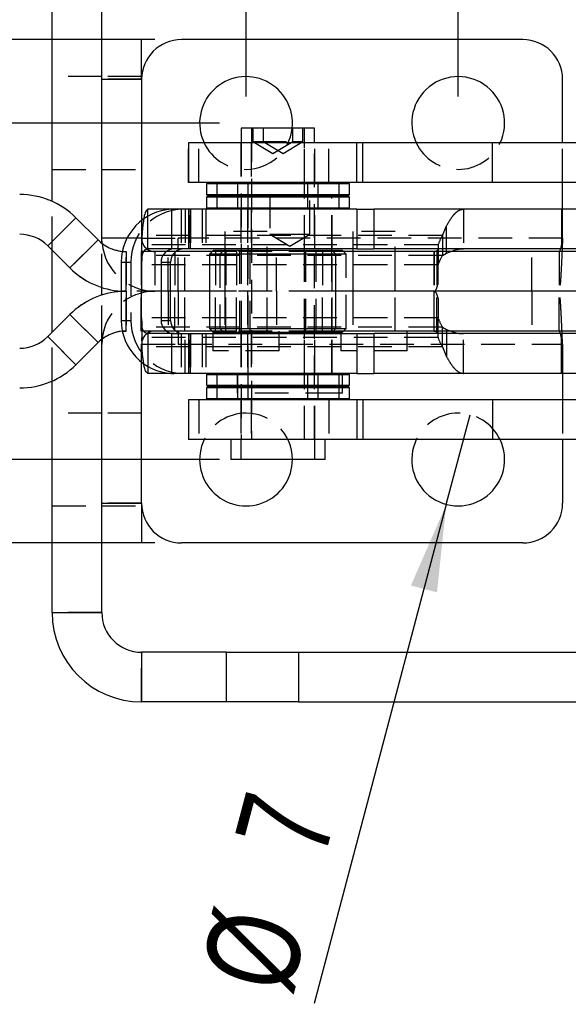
# Model space of a CAD drawing. Extents: x 96 to 729, y 56 to 551.
# Tile 2 of 15: x 187 to 229, y 56 to 131. Entities that reach past the tile are written whole.
import ezdxf

# ---------------------------------------------------------------- set-up
doc = ezdxf.new("R2010")
doc.units = 0
doc.header["$LTSCALE"] = 2
doc.linetypes.add('HIDDEN', pattern=[1.905, 1.27, -0.635])
doc.layers.get('0').update_dxf_attribs({"linetype": 'CONTINUOUS'})
doc.styles.add('SLDTEXTSTYLE0', font='TXT', dxfattribs={"width": 0.75})
doc.dimstyles.new('SLDDIMSTYLE0', dxfattribs={"dimtxt": 7, "dimasz": 6.604, "dimexe": 0, "dimexo": 0.0625, "dimgap": 1.75, "dimtad": 1, "dimdec": 3, "dimrnd": 1e-09, "dimzin": 12, "dimtxsty": 'SLDTEXTSTYLE0', "dimsah": 1, "dimcen": 0.09, "dimazin": 3, "dimtfac": 1, "dimtdec": 3, "dimtmove": 0, "dimatfit": 3, "dimtolj": 1, "dimtzin": 12})
doc.dimstyles.new('SLDDIMSTYLE4', dxfattribs={"dimtxt": 7, "dimasz": 6.604, "dimexe": 0, "dimexo": 0.0625, "dimgap": 1.75, "dimtad": 1, "dimdec": 3, "dimrnd": 1e-09, "dimzin": 12, "dimtxsty": 'SLDTEXTSTYLE0', "dimsah": 1, "dimcen": 0.09, "dimazin": 3, "dimtfac": 1, "dimtdec": 3, "dimtofl": 0, "dimtmove": 0, "dimatfit": 3, "dimtolj": 1, "dimtzin": 12})
doc.dimstyles.new('SLDDIMSTYLE5', dxfattribs={"dimtxt": 7, "dimasz": 6.604, "dimexe": 0, "dimexo": 0.0625, "dimgap": 1.75, "dimtad": 1, "dimdec": 3, "dimrnd": 1e-09, "dimzin": 12, "dimtxsty": 'SLDTEXTSTYLE0', "dimblk1": 'NONE', "dimsah": 1, "dimcen": 0, "dimazin": 3, "dimtfac": 1, "dimtdec": 3, "dimtmove": 0, "dimatfit": 3, "dimtolj": 1, "dimtzin": 12})

# ---------------------------------------------------------------- blocks, each defined once
blk = doc.blocks.new('_D_11')
at = {"color": 179, "linetype": 'CONTINUOUS'}
for p, q in [((165.235, 122.973), (165.235, 157.694)), ((202.346, 122.973), (163.235, 122.973)), ((165.235, 122.973), (165.235, 97.573)), ((202.346, 97.573), (163.235, 97.573)), ((165.235, 97.573), (165.235, 84.873))]:
    blk.add_line(p, q, dxfattribs=at)
for points in [[(165.235, 122.973), (166.251, 129.577), (164.219, 129.577)], [(165.235, 97.573), (164.219, 90.969), (166.251, 90.969)]]:
    blk.add_solid(points, dxfattribs=at)
at = {"color": 179, "linetype": 'CONTINUOUS', "insert": (156.211, 133.903, 31.598), "char_height": 7, "attachment_point": 1, "rotation": 90, "style": 'SLDTEXTSTYLE0'}
blk.add_mtext('25,4', dxfattribs=at)
blk = doc.blocks.new('_D_12')
at = {"color": 179, "linetype": 'CONTINUOUS'}
for p, q in [((204.346, 124.973), (204.346, 164.06)), ((220.346, 124.973), (220.346, 164.06)), ((204.346, 162.06), (191.646, 162.06)), ((204.346, 162.06), (220.346, 162.06)), ((220.346, 162.06), (242.123, 162.06))]:
    blk.add_line(p, q, dxfattribs=at)
for points in [[(204.346, 162.06), (197.742, 163.076), (197.742, 161.044)], [(220.346, 162.06), (226.95, 161.044), (226.95, 163.076)]]:
    blk.add_solid(points, dxfattribs=at)
at = {"color": 179, "linetype": 'CONTINUOUS', "insert": (226.091, 171.083, 31.598), "char_height": 7, "attachment_point": 1, "style": 'SLDTEXTSTYLE0'}
blk.add_mtext('16', dxfattribs=at)
blk = doc.blocks.new('_D_13')
at = {"color": 179, "linetype": 'CONTINUOUS'}
for q in [(221.24, 100.956), (209.491, 56.513)]:
    blk.add_line((219.451, 94.189), q, dxfattribs=at)
blk.add_solid([(219.451, 94.189), (216.781, 88.064), (218.745, 87.545)], dxfattribs=at)
at = {"color": 179, "linetype": 'CONTINUOUS', "char_height": 7, "attachment_point": 1, "rotation": 75.19257, "style": 'SLDTEXTSTYLE0'}
for s, insert in [('7', (203.442, 69.031, 31.598)), ('%%c', (200.848, 58.798, 31.598))]:
    blk.add_mtext(s, dxfattribs=dict(at, insert=insert))
blk = doc.blocks.new('_NONE')
blk = doc.blocks.new('_D_14')
at = {"color": 218, "linetype": 'CONTINUOUS'}
for p, q in [((136.566, 129.273), (136.566, 153.814)), ((197.471, 129.273), (134.566, 129.273)), ((136.566, 91.273), (136.566, 129.273)), ((197.471, 91.273), (134.566, 91.273))]:
    blk.add_line(p, q, dxfattribs=at)
for points in [[(136.566, 129.273), (135.55, 122.669), (137.582, 122.669)], [(136.566, 91.273), (137.582, 97.877), (135.55, 97.877)]]:
    blk.add_solid(points, dxfattribs=at)
at = {"color": 218, "linetype": 'CONTINUOUS', "insert": (127.542, 137.782, 31.598), "char_height": 7, "attachment_point": 1, "rotation": 90, "style": 'SLDTEXTSTYLE0'}
blk.add_mtext('38', dxfattribs=at)

msp = doc.modelspace()

# ---------------------------------------------------------------- linework, layer by layer
at = {"color": 7, "linetype": 'CONTINUOUS'}
for p, q in [((189.720501, 117.051744), (189.720501, 134.522642)), ((193.470502, 113.897467), (193.470502, 134.522642)), ((196.4705, 129.272641), (193.470502, 129.272641)), ((196.4705, 126.272642), (196.4705, 129.272641)), ((225.220501, 129.272641), (199.470501, 129.272641)), ((193.470502, 126.272642), (196.4705, 126.272642)), ((196.4705, 126.272642), (196.4705, 115.621632)), ((228.220501, 121.472641), (228.220501, 126.272642)), ((203.98039, 122.572641), (203.98039, 121.472641)), ((208.197023, 122.572641), (203.98039, 122.572641)), ((208.74289, 122.572641), (208.197023, 122.572641)), ((208.74289, 121.472641), (208.74289, 122.572641)), ((208.973884, 122.572641), (208.74289, 122.572641)), ((209.519751, 122.572641), (208.973884, 122.572641)), ((209.519751, 121.472641), (209.519751, 122.572641)), ((200.01164, 121.472641), (200.01164, 118.472641)), ((212.710941, 121.472641), (200.01164, 121.472641)), ((212.710941, 118.472641), (212.710941, 121.472641)), ((213.147831, 121.472641), (212.710941, 121.472641)), ((213.147831, 118.472641), (213.147831, 121.472641)), ((222.941281, 121.472641), (213.147831, 121.472641)), ((222.941281, 118.472641), (222.941281, 121.472641)), ((244.692673, 121.472641), (222.941281, 121.472641)), ((212.710941, 118.472641), (200.01164, 118.472641)), ((201.46164, 118.472641), (201.36164, 118.372642)), ((201.36164, 118.372642), (201.36164, 117.572642)), ((211.36164, 118.372642), (201.36164, 118.372642)), ((211.36164, 118.372642), (211.26164, 118.472641)), ((211.36164, 117.572642), (211.36164, 118.372642)), ((212.138501, 118.372642), (211.36164, 118.372642)), ((212.138501, 118.372642), (212.038501, 118.472641)), ((212.138501, 117.572642), (212.138501, 118.372642)), ((213.147831, 118.472641), (212.710941, 118.472641)), ((222.941281, 118.472641), (213.147831, 118.472641)), ((244.692673, 118.472641), (222.941281, 118.472641)), ((228.220501, 116.472642), (228.220501, 118.472641)), ((201.36164, 117.572642), (201.46164, 117.472641)), ((201.36164, 117.572642), (211.36164, 117.572642)), ((201.46164, 117.472641), (201.36164, 117.372641)), ((201.46164, 117.472641), (211.26164, 117.472641)), ((211.26164, 117.472641), (211.36164, 117.572642)), ((211.36164, 117.372641), (211.26164, 117.472641)), ((212.038501, 117.472641), (211.26164, 117.472641)), ((211.36164, 117.572642), (212.138501, 117.572642)), ((212.038501, 117.472641), (212.138501, 117.572642)), ((212.138501, 117.372641), (212.038501, 117.472641)), ((201.36164, 117.372641), (201.36164, 116.572641)), ((211.36164, 117.372641), (201.36164, 117.372641)), ((211.36164, 116.572641), (211.36164, 117.372641)), ((212.138501, 117.372641), (211.36164, 117.372641)), ((212.138501, 116.572641), (212.138501, 117.372641)), ((196.941131, 115.880512), (196.941131, 116.472642)), ((198.860334, 116.472642), (196.941131, 116.472642)), ((198.933213, 116.472642), (198.734147, 116.467638)), ((198.734147, 116.467638), (198.734147, 113.452437)), ((200.01164, 116.472642), (198.933213, 116.472642)), ((200.01164, 116.472642), (200.01164, 113.472641)), ((212.70351, 116.472642), (200.01164, 116.472642)), ((201.36164, 116.572641), (201.46164, 116.472642)), ((201.36164, 116.572641), (211.36164, 116.572641)), ((211.26164, 116.472642), (211.36164, 116.572641)), ((211.36164, 116.572641), (212.138501, 116.572641)), ((212.038501, 116.472642), (212.138501, 116.572641)), ((212.70351, 116.472642), (212.70351, 113.472641)), ((212.70351, 116.472642), (213.988371, 116.472642)), ((213.988371, 116.472642), (213.988371, 113.472641)), ((213.996501, 116.472642), (213.988371, 116.472642)), ((213.996501, 113.472641), (213.996501, 116.472642)), ((228.146813, 116.472642), (213.996501, 116.472642)), ((228.146813, 116.472642), (228.146813, 113.472641)), ((239.646501, 116.472642), (228.146813, 116.472642)), ((189.396533, 113.693962), (191.517853, 115.815282)), ((193.181814, 114.151321), (191.517853, 115.815282)), ((191.060494, 112.030001), (193.181814, 114.151321)), ((193.489532, 113.882903), (193.470502, 114.272642)), ((189.395302, 113.693962), (189.396533, 113.693962)), ((189.395302, 113.693962), (191.059263, 112.030001)), ((191.060494, 112.030001), (189.396533, 113.693962)), ((189.720501, 107.17652), (189.720501, 113.368763)), ((198.933213, 113.472641), (198.734147, 113.452437)), ((200.01164, 113.472641), (198.933213, 113.472641)), ((201.79914, 113.272641), (199.052967, 113.272641)), ((212.70351, 113.472641), (200.01164, 113.472641)), ((201.89914, 113.372641), (201.59914, 113.072641)), ((201.59914, 113.072641), (201.59914, 107.472642)), ((206.36164, 113.072641), (201.59914, 113.072641)), ((201.89914, 113.372641), (206.36164, 113.372641)), ((203.98039, 113.472641), (203.98039, 113.372641)), ((206.36164, 113.372641), (210.82414, 113.372641)), ((211.12414, 113.072641), (206.36164, 113.072641)), ((208.74289, 113.372641), (208.74289, 113.472641)), ((210.821501, 113.372641), (210.821501, 113.472641)), ((211.12414, 113.072641), (210.82414, 113.372641)), ((210.82414, 113.372641), (211.601001, 113.372641)), ((233.722518, 113.272641), (210.92414, 113.272641)), ((211.12414, 107.472642), (211.12414, 113.072641)), ((211.701001, 113.272641), (211.601001, 113.372641)), ((212.70351, 113.472641), (213.988371, 113.472641)), ((213.996501, 113.472641), (213.988371, 113.472641)), ((228.146813, 113.472641), (213.996501, 113.472641)), ((239.646501, 113.472641), (228.146813, 113.472641)), ((228.184643, 113.453278), (228.176738, 113.272641)), ((194.939013, 112.472641), (194.939013, 108.072641)), ((197.935172, 112.472641), (198.653479, 112.472641)), ((197.935172, 112.472641), (197.935172, 108.072641)), ((198.653479, 108.072641), (198.653479, 112.472641)), ((191.059263, 112.030001), (191.060494, 112.030001)), ((193.470502, 109.986306), (193.470502, 110.558977)), ((201.59914, 110.272641), (198.653479, 110.272641)), ((233.722518, 110.272641), (211.12414, 110.272641)), ((189.395302, 106.851321), (191.059263, 108.515282)), ((191.060494, 108.515282), (189.396533, 106.851321)), ((191.059263, 108.515282), (191.060494, 108.515282)), ((191.060494, 108.515282), (193.181814, 106.393962)), ((197.935172, 108.072641), (198.653479, 108.072641)), ((198.734147, 107.092846), (198.734147, 104.077645)), ((198.734147, 107.092846), (198.933213, 107.072641)), ((198.933213, 107.072641), (200.01977, 107.072641)), ((201.79914, 107.272641), (199.052967, 107.272641)), ((200.01164, 107.072641), (200.01164, 104.072641)), ((200.01164, 107.072641), (212.70351, 107.072641)), ((201.59914, 107.472642), (201.89914, 107.172641)), ((201.59914, 107.472642), (211.12414, 107.472642)), ((210.82414, 107.172641), (201.89914, 107.172641)), ((203.98039, 107.172641), (203.98039, 107.072641)), ((208.74289, 107.072641), (208.74289, 107.172641)), ((210.821501, 107.072641), (210.821501, 107.172641)), ((210.82414, 107.172641), (211.12414, 107.472642)), ((211.601001, 107.172641), (210.82414, 107.172641)), ((233.722518, 107.272641), (210.92414, 107.272641)), ((211.601001, 107.172641), (211.701001, 107.272641)), ((212.70351, 107.072641), (212.70351, 104.072641)), ((212.70351, 107.072641), (213.988371, 107.072641)), ((213.988371, 107.072641), (213.988371, 104.072641)), ((213.988371, 107.072641), (213.996501, 107.072641)), ((213.996501, 104.072641), (213.996501, 107.072641)), ((228.146813, 107.072641), (213.996501, 107.072641)), ((228.146813, 104.072641), (228.146813, 107.072641)), ((239.646501, 107.072641), (228.146813, 107.072641)), ((228.184643, 107.092005), (228.176738, 107.272641)), ((189.395302, 106.851321), (189.396533, 106.851321)), ((189.396533, 106.851321), (191.517853, 104.730001)), ((193.181814, 106.393962), (191.517853, 104.730001)), ((193.489532, 106.66238), (193.470502, 106.272641)), ((193.470502, 86.022641), (193.470502, 106.647816)), ((196.4705, 94.272641), (196.4705, 104.923651)), ((196.941131, 104.695593), (196.941131, 104.072641)), ((198.933213, 104.072641), (196.941131, 104.072641)), ((198.734147, 104.077645), (198.933213, 104.072641)), ((200.01164, 104.072641), (198.933213, 104.072641)), ((212.70351, 104.072641), (200.01164, 104.072641)), ((201.46164, 104.072641), (201.36164, 103.972641)), ((211.36164, 103.972641), (211.26164, 104.072641)), ((211.615251, 102.572641), (211.615251, 104.072641)), ((212.138501, 103.972641), (212.038501, 104.072641)), ((212.70351, 104.072641), (213.988371, 104.072641)), ((213.996501, 104.072641), (213.988371, 104.072641)), ((228.146813, 104.072641), (213.996501, 104.072641)), ((239.646501, 104.072641), (228.146813, 104.072641)), ((228.220501, 104.072641), (228.220501, 102.072641)), ((189.720501, 86.022641), (189.720501, 103.493539)), ((201.36164, 103.972641), (201.36164, 103.172641)), ((211.36164, 103.972641), (201.36164, 103.972641)), ((211.36164, 103.172641), (211.36164, 103.972641)), ((212.138501, 103.972641), (211.615251, 103.972641)), ((212.138501, 103.172641), (212.138501, 103.972641)), ((201.36164, 103.172641), (201.46164, 103.072642)), ((201.36164, 103.172641), (211.36164, 103.172641)), ((201.46164, 103.072642), (201.36164, 102.972641)), ((201.36164, 102.972641), (201.36164, 102.172641)), ((211.36164, 102.972641), (201.36164, 102.972641)), ((201.46164, 103.072642), (211.26164, 103.072642)), ((211.26164, 103.072642), (211.36164, 103.172641)), ((211.36164, 102.972641), (211.26164, 103.072642)), ((211.36164, 102.172641), (211.36164, 102.972641)), ((211.615251, 102.572641), (211.36164, 102.572641)), ((211.615251, 103.172641), (212.138501, 103.172641)), ((211.615251, 103.072642), (212.038501, 103.072642)), ((212.138501, 102.972641), (211.615251, 102.972641)), ((212.038501, 103.072642), (212.138501, 103.172641)), ((212.138501, 102.972641), (212.038501, 103.072642)), ((212.138501, 102.172641), (212.138501, 102.972641)), ((200.01164, 102.072641), (200.01164, 99.072642)), ((212.710941, 102.072641), (200.01164, 102.072641)), ((201.36164, 102.172641), (201.46164, 102.072641)), ((201.36164, 102.172641), (211.36164, 102.172641)), ((211.26164, 102.072641), (211.36164, 102.172641)), ((211.36164, 102.172641), (212.138501, 102.172641)), ((212.038501, 102.072641), (212.138501, 102.172641)), ((212.710941, 102.072641), (212.710941, 99.072642)), ((213.147831, 102.072641), (212.710941, 102.072641)), ((213.147831, 102.072641), (213.147831, 99.072642)), ((222.941281, 102.072641), (213.147831, 102.072641)), ((222.941281, 102.072641), (222.941281, 99.072642)), ((244.692673, 102.072641), (222.941281, 102.072641)), ((212.710941, 99.072642), (200.01164, 99.072642)), ((203.18664, 99.072642), (203.18664, 97.572642)), ((209.53664, 97.572642), (209.53664, 99.072642)), ((210.313501, 97.572642), (210.313501, 99.072642)), ((213.147831, 99.072642), (212.710941, 99.072642)), ((222.941281, 99.072642), (213.147831, 99.072642)), ((244.692673, 99.072642), (222.941281, 99.072642)), ((228.220501, 99.072642), (228.220501, 94.272641)), ((208.808817, 97.572642), (203.18664, 97.572642)), ((209.53664, 97.572642), (208.808817, 97.572642)), ((209.585678, 97.572642), (209.53664, 97.572642)), ((210.313501, 97.572642), (209.585678, 97.572642)), ((193.470502, 94.272641), (196.4705, 94.272641)), ((196.4705, 94.272641), (196.4705, 91.272642)), ((196.4705, 91.272642), (193.470502, 91.272642)), ((225.220501, 91.272642), (199.470501, 91.272642)), ((189.720501, 86.022641), (193.470502, 86.022641)), ((196.4705, 83.022642), (196.4705, 79.272642)), ((202.877933, 83.022642), (196.4705, 83.022642)), ((202.877933, 79.272642), (202.877933, 83.022642)), ((202.877933, 83.022642), (208.299325, 83.022642)), ((208.299325, 83.022642), (208.299325, 79.272642)), ((208.299325, 83.022642), (262.451959, 83.022642)), ((202.877933, 79.272642), (196.4705, 79.272642)), ((208.299325, 79.272642), (202.877933, 79.272642)), ((208.299325, 79.272642), (262.451959, 79.272642))]:
    msp.add_line(p, q, dxfattribs=at)
at = {"color": 7, "linetype": 'HIDDEN'}
for p, q in [((193.470502, 126.472642), (189.720501, 126.472642)), ((196.4705, 126.472642), (193.470502, 126.472642)), ((196.4705, 126.272642), (193.470502, 126.272642)), ((204.757251, 122.572641), (204.757251, 99.072642)), ((204.86164, 122.572641), (204.86164, 121.572642)), ((205.638501, 122.572641), (205.638501, 121.572642)), ((207.86164, 121.572642), (207.86164, 122.572641)), ((208.638501, 121.572642), (208.638501, 122.572641)), ((200.01234, 118.472641), (200.01234, 121.472641)), ((200.7892, 118.472641), (200.7892, 121.472641)), ((203.96164, 121.472641), (203.96164, 118.472641)), ((203.98039, 121.472641), (203.98039, 113.472641)), ((204.738501, 121.472641), (204.738501, 118.472641)), ((204.86164, 121.572642), (207.86164, 121.572642)), ((204.86164, 121.572642), (206.36164, 120.671351)), ((205.638501, 121.572642), (207.138501, 120.671351)), ((206.36164, 120.671351), (207.86164, 121.572642)), ((207.138501, 120.671351), (208.638501, 121.572642)), ((207.86164, 121.572642), (208.638501, 121.572642)), ((208.74289, 113.472641), (208.74289, 121.472641)), ((208.76164, 118.472641), (208.76164, 121.472641)), ((209.519751, 99.072642), (209.519751, 121.472641)), ((209.538501, 118.472641), (209.538501, 121.472641)), ((210.58265, 118.472641), (210.58265, 121.472641)), ((228.220501, 118.472641), (228.220501, 121.472641)), ((189.720501, 119.472642), (193.470502, 119.472642)), ((193.470502, 119.472642), (196.4705, 119.472642)), ((202.2385, 118.472641), (202.138501, 118.372642)), ((202.138501, 118.372642), (202.138501, 117.572642)), ((203.61164, 118.472641), (203.71164, 118.372642)), ((203.71164, 118.372642), (203.71164, 117.572642)), ((204.3885, 118.472641), (204.4885, 118.372642)), ((204.4885, 118.372642), (204.4885, 117.572642)), ((209.01164, 118.372642), (209.11164, 118.472641)), ((209.01164, 117.572642), (209.01164, 118.372642)), ((209.788501, 118.372642), (209.888501, 118.472641)), ((209.788501, 117.572642), (209.788501, 118.372642)), ((202.138501, 117.572642), (202.2385, 117.472641)), ((202.2385, 117.472641), (202.138501, 117.372641)), ((203.71164, 117.572642), (203.61164, 117.472641)), ((203.61164, 117.472641), (203.71164, 117.372641)), ((204.4885, 117.572642), (204.3885, 117.472641)), ((204.3885, 117.472641), (204.4885, 117.372641)), ((204.471501, 117.572642), (204.471501, 104.072641)), ((206.146501, 117.572642), (206.146501, 114.572642)), ((209.11164, 117.472641), (209.01164, 117.572642)), ((209.01164, 117.372641), (209.11164, 117.472641)), ((209.146501, 114.572642), (209.146501, 117.572642)), ((209.888501, 117.472641), (209.788501, 117.572642)), ((209.788501, 117.372641), (209.888501, 117.472641)), ((210.821501, 113.472641), (210.821501, 117.572642)), ((189.720501, 113.368763), (189.720501, 117.051744)), ((202.138501, 117.372641), (202.138501, 116.572641)), ((203.71164, 117.372641), (203.71164, 116.572641)), ((204.4885, 117.372641), (204.4885, 116.572641)), ((209.01164, 116.572641), (209.01164, 117.372641)), ((209.788501, 116.572641), (209.788501, 117.372641)), ((198.933213, 116.472642), (198.860334, 116.472642)), ((199.452455, 116.467638), (199.452455, 113.452437)), ((199.742314, 116.472642), (199.742314, 113.472641)), ((200.01977, 116.472642), (200.01977, 113.472641)), ((200.156349, 116.472642), (200.156349, 113.472641)), ((200.158269, 113.472641), (200.158269, 116.472642)), ((201.026413, 116.472642), (201.026413, 113.472641)), ((201.304631, 116.472642), (201.304631, 113.472641)), ((202.138501, 116.572641), (202.2385, 116.472642)), ((203.71164, 116.572641), (203.61164, 116.472642)), ((203.96164, 116.472642), (203.96164, 113.472641)), ((204.4885, 116.572641), (204.3885, 116.472642)), ((204.4465, 116.472642), (204.4465, 113.472641)), ((204.738501, 116.472642), (204.738501, 113.472641)), ((208.76164, 113.472641), (208.76164, 116.472642)), ((209.11164, 116.472642), (209.01164, 116.572641)), ((209.538501, 113.472641), (209.538501, 116.472642)), ((209.888501, 116.472642), (209.788501, 116.572641)), ((210.846501, 113.472641), (210.846501, 116.472642)), ((220.745319, 116.472642), (220.745319, 113.472641)), ((228.220501, 114.272642), (228.220501, 116.472642)), ((191.516622, 115.815282), (189.395302, 113.693962)), ((191.516622, 115.815282), (191.517853, 115.815282)), ((191.516622, 115.815282), (193.180583, 114.151321)), ((196.4705, 115.621632), (196.4705, 114.272642)), ((196.941131, 113.472641), (196.941131, 115.880512)), ((219.150073, 114.472641), (219.472165, 115.216593)), ((219.472165, 113.158629), (219.472165, 115.216593)), ((219.150073, 114.472641), (196.496184, 114.472641)), ((196.496184, 112.972641), (196.496184, 114.472641)), ((205.932001, 114.772641), (202.757001, 114.772641)), ((202.757001, 114.772641), (202.757001, 107.272641)), ((205.932001, 107.272641), (205.932001, 114.772641)), ((206.146501, 114.572642), (207.646501, 114.572642)), ((206.146501, 114.572642), (207.646501, 113.67135)), ((207.646501, 114.572642), (209.146501, 114.572642)), ((207.646501, 113.67135), (209.146501, 114.572642)), ((215.584001, 114.772641), (212.409001, 114.772641)), ((212.409001, 114.772641), (212.409001, 107.272641)), ((215.584001, 107.272641), (215.584001, 114.772641)), ((219.150073, 114.472641), (219.150073, 112.972641)), ((193.180583, 114.151321), (191.059263, 112.030001)), ((193.180583, 114.151321), (193.181814, 114.151321)), ((196.4705, 114.272642), (193.470502, 114.272642)), ((193.470502, 110.558977), (193.470502, 113.897467)), ((196.4705, 114.272642), (195.36635, 114.272642)), ((196.4705, 114.272642), (199.220501, 114.272642)), ((218.822671, 113.772642), (196.4705, 113.772642)), ((228.220501, 114.272642), (199.220501, 114.272642)), ((199.220501, 113.304396), (199.220501, 114.272642)), ((218.822671, 113.773515), (218.822671, 112.273515)), ((228.220501, 114.272642), (228.184643, 113.453278)), ((195.022431, 113.285803), (195.303134, 113.272641)), ((195.301905, 113.272641), (195.303134, 113.272641)), ((195.301905, 113.272641), (195.301905, 110.272641)), ((195.303134, 110.272641), (195.303134, 113.272641)), ((199.052967, 113.272641), (195.303134, 113.272641)), ((196.430692, 113.272641), (196.430692, 110.272641)), ((219.150073, 112.972641), (196.496184, 112.972641)), ((198.933213, 113.472641), (196.941131, 113.472641)), ((197.4705, 113.272641), (197.4705, 110.272641)), ((198.470501, 110.272641), (198.470501, 113.272641)), ((198.970501, 113.272641), (198.970501, 110.272641)), ((199.220501, 110.280462), (199.220501, 113.304396)), ((199.7205, 110.272641), (199.7205, 113.272641)), ((202.050109, 113.272641), (201.79914, 113.272641)), ((202.050109, 113.272641), (202.050109, 110.272641)), ((203.63257, 113.272641), (202.050109, 113.272641)), ((202.676, 113.372641), (202.376001, 113.072641)), ((202.376001, 113.072641), (202.376001, 107.472642)), ((202.744501, 113.272641), (202.744501, 110.272641)), ((202.820538, 113.272641), (202.820538, 110.272641)), ((203.63257, 113.272641), (203.63257, 110.272641)), ((210.116925, 113.272641), (203.63257, 113.272641)), ((203.86164, 113.372641), (203.86164, 107.172641)), ((203.98039, 113.372641), (203.98039, 107.172641)), ((204.4465, 113.272641), (204.4465, 110.272641)), ((204.638501, 113.372641), (204.638501, 107.172641)), ((205.944501, 110.272641), (205.944501, 113.272641)), ((206.632191, 110.272641), (206.632191, 113.272641)), ((208.74289, 107.172641), (208.74289, 113.372641)), ((208.86164, 107.172641), (208.86164, 113.372641)), ((209.638501, 107.172641), (209.638501, 113.372641)), ((210.116925, 113.272641), (210.116925, 110.272641)), ((210.92414, 113.272641), (210.116925, 113.272641)), ((210.821501, 107.172641), (210.821501, 113.372641)), ((210.846501, 110.272641), (210.846501, 113.272641)), ((211.901001, 113.072641), (211.12414, 113.072641)), ((211.901001, 113.072641), (211.701001, 113.272641)), ((211.901001, 107.472642), (211.901001, 113.072641)), ((212.396501, 113.272641), (212.396501, 110.272641)), ((215.596501, 110.272641), (215.596501, 113.272641)), ((218.506986, 113.272641), (218.506986, 110.272641)), ((218.542246, 113.272641), (218.542246, 110.272641)), ((218.723357, 113.272641), (218.723357, 110.272641)), ((219.150073, 112.972641), (219.472165, 113.158629)), ((219.472165, 113.158629), (219.784784, 113.272641)), ((225.900448, 110.272641), (225.900448, 113.272641)), ((227.952551, 113.272641), (227.952551, 110.272641)), ((194.939013, 112.472641), (195.65732, 112.472641)), ((195.65732, 112.472641), (195.65732, 108.072641)), ((196.4705, 112.88652), (196.4705, 112.273515)), ((196.4705, 112.273515), (196.4705, 112.272641)), ((218.822671, 112.272641), (196.4705, 112.272641)), ((196.4705, 112.272641), (196.4705, 110.272641)), ((218.822671, 112.273515), (218.822671, 112.272641)), ((218.822671, 110.80854), (218.822671, 112.272641)), ((194.939013, 110.2837), (195.303134, 110.272641)), ((195.301905, 110.272641), (194.939013, 110.283626)), ((195.301905, 110.272641), (194.939013, 110.261657)), ((194.939013, 110.261582), (195.303134, 110.272641)), ((195.301905, 110.272641), (195.303134, 110.272641)), ((195.301905, 107.272641), (195.301905, 110.272641)), ((198.653479, 110.272641), (195.303134, 110.272641)), ((195.303134, 110.272641), (195.303134, 107.272641)), ((196.430692, 107.272641), (196.430692, 110.272641)), ((196.4705, 108.272641), (196.4705, 110.272641)), ((198.470501, 110.272641), (198.470501, 107.272641)), ((198.970501, 107.272641), (198.970501, 110.272641)), ((199.220501, 110.264821), (199.220501, 107.240887)), ((199.7205, 107.272641), (199.7205, 110.272641)), ((202.050109, 110.272641), (201.59914, 110.272641)), ((203.63257, 110.272641), (202.050109, 110.272641)), ((202.050109, 107.272641), (202.050109, 110.272641)), ((202.744501, 110.272641), (202.744501, 107.272641)), ((202.820538, 107.272641), (202.820538, 110.272641)), ((210.116925, 110.272641), (203.63257, 110.272641)), ((203.63257, 107.272641), (203.63257, 110.272641)), ((204.4465, 110.272641), (204.4465, 107.272641)), ((205.944501, 107.272641), (205.944501, 110.272641)), ((206.632191, 110.272641), (206.632191, 107.272641)), ((211.12414, 110.272641), (210.116925, 110.272641)), ((210.116925, 107.272641), (210.116925, 110.272641)), ((210.846501, 107.272641), (210.846501, 110.272641)), ((212.396501, 110.272641), (212.396501, 107.272641)), ((215.596501, 107.272641), (215.596501, 110.272641)), ((218.506986, 110.272641), (218.506986, 107.272641)), ((218.542246, 107.272641), (218.542246, 110.272641)), ((218.723357, 107.272641), (218.723357, 110.272641)), ((225.900448, 110.272641), (225.900448, 107.272641)), ((227.952551, 107.272641), (227.952551, 110.272641)), ((193.470502, 106.647816), (193.470502, 109.986306)), ((218.822671, 109.736743), (218.822671, 108.272641)), ((193.180583, 106.393962), (191.059263, 108.515282)), ((194.939013, 108.072641), (195.65732, 108.072641)), ((196.4705, 108.271767), (196.4705, 108.272641)), ((218.822671, 108.272641), (196.4705, 108.272641)), ((196.4705, 107.658762), (196.4705, 108.271767)), ((218.822671, 108.271767), (218.822671, 108.272641)), ((218.822671, 106.771767), (218.822671, 108.271767)), ((189.720501, 103.493539), (189.720501, 107.17652)), ((195.022431, 107.25948), (195.303134, 107.272641)), ((195.301905, 107.272641), (195.303134, 107.272641)), ((199.052967, 107.272641), (195.303134, 107.272641)), ((219.150073, 107.572641), (196.496184, 107.572641)), ((196.496184, 107.572641), (196.496184, 106.072642)), ((196.941131, 107.072641), (196.941131, 104.695593)), ((198.933213, 107.072641), (196.941131, 107.072641)), ((199.220501, 107.240887), (199.220501, 106.272641)), ((199.452455, 107.092846), (199.452455, 104.077645)), ((199.742314, 104.072641), (199.742314, 107.072641)), ((200.01977, 107.072641), (200.01977, 104.072641)), ((200.156349, 107.072641), (200.156349, 104.072641)), ((200.158269, 104.072641), (200.158269, 107.072641)), ((201.026413, 107.072641), (201.026413, 104.072641)), ((201.304631, 107.072641), (201.304631, 104.072641)), ((202.050109, 107.272641), (201.79914, 107.272641)), ((201.844501, 107.272641), (201.844501, 105.772642)), ((203.63257, 107.272641), (202.050109, 107.272641)), ((202.376001, 107.472642), (202.676, 107.172641)), ((210.116925, 107.272641), (203.63257, 107.272641)), ((203.96164, 107.072641), (203.96164, 104.072641)), ((203.98039, 107.072641), (203.98039, 99.072642)), ((204.4465, 107.072641), (204.4465, 104.072641)), ((204.738501, 107.072641), (204.738501, 104.072641)), ((206.844501, 105.772642), (206.844501, 107.272641)), ((208.74289, 99.072642), (208.74289, 107.072641)), ((208.76164, 104.072641), (208.76164, 107.072641)), ((209.538501, 104.072641), (209.538501, 107.072641)), ((210.92414, 107.272641), (210.116925, 107.272641)), ((210.821501, 104.072641), (210.821501, 107.072641)), ((210.846501, 104.072641), (210.846501, 107.072641)), ((211.12414, 107.472642), (211.901001, 107.472642)), ((211.496501, 107.272641), (211.496501, 105.772642)), ((211.701001, 107.272641), (211.901001, 107.472642)), ((216.496501, 105.772642), (216.496501, 107.272641)), ((219.150073, 107.572641), (219.472165, 107.386654)), ((219.150073, 106.072642), (219.150073, 107.572641)), ((219.472165, 107.386654), (219.784784, 107.272641)), ((219.472165, 107.386654), (219.472165, 105.32869)), ((220.745319, 104.072641), (220.745319, 107.072641)), ((228.220501, 106.272641), (228.184643, 107.092005)), ((191.516622, 104.730001), (189.395302, 106.851321)), ((191.516622, 104.730001), (193.180583, 106.393962)), ((193.180583, 106.393962), (193.181814, 106.393962)), ((218.822671, 106.772641), (196.4705, 106.772641)), ((196.4705, 104.923651), (196.4705, 106.272641)), ((196.4705, 106.272641), (199.220501, 106.272641)), ((219.150073, 106.072642), (196.496184, 106.072642)), ((199.220501, 106.272641), (228.220501, 106.272641)), ((206.844501, 105.772642), (201.844501, 105.772642)), ((216.496501, 105.772642), (211.496501, 105.772642)), ((219.150073, 106.072642), (219.472165, 105.32869)), ((228.220501, 106.272641), (228.220501, 104.072641)), ((191.516622, 104.730001), (191.517853, 104.730001)), ((202.2385, 104.072641), (202.138501, 103.972641)), ((203.61164, 104.072641), (203.71164, 103.972641)), ((203.67775, 104.072641), (203.67775, 102.572641)), ((204.3885, 104.072641), (204.4885, 103.972641)), ((209.01164, 103.972641), (209.11164, 104.072641)), ((209.788501, 103.972641), (209.888501, 104.072641)), ((202.138501, 103.972641), (202.138501, 103.172641)), ((203.71164, 103.972641), (203.71164, 103.172641)), ((204.4885, 103.972641), (204.4885, 103.172641)), ((209.01164, 103.172641), (209.01164, 103.972641)), ((209.788501, 103.172641), (209.788501, 103.972641)), ((211.615251, 103.972641), (211.36164, 103.972641)), ((202.138501, 103.172641), (202.2385, 103.072642)), ((202.2385, 103.072642), (202.138501, 102.972641)), ((202.138501, 102.972641), (202.138501, 102.172641)), ((203.71164, 103.172641), (203.61164, 103.072642)), ((203.61164, 103.072642), (203.71164, 102.972641)), ((211.36164, 102.572641), (203.67775, 102.572641)), ((203.71164, 102.972641), (203.71164, 102.172641)), ((204.4885, 103.172641), (204.3885, 103.072642)), ((204.3885, 103.072642), (204.4885, 102.972641)), ((204.4885, 102.972641), (204.4885, 102.172641)), ((209.11164, 103.072642), (209.01164, 103.172641)), ((209.01164, 102.972641), (209.11164, 103.072642)), ((209.01164, 102.172641), (209.01164, 102.972641)), ((209.888501, 103.072642), (209.788501, 103.172641)), ((209.788501, 102.972641), (209.888501, 103.072642)), ((209.788501, 102.172641), (209.788501, 102.972641)), ((211.26164, 103.072642), (211.615251, 103.072642)), ((211.36164, 103.172641), (211.615251, 103.172641)), ((211.615251, 102.972641), (211.36164, 102.972641)), ((200.01234, 102.072641), (200.01234, 99.072642)), ((200.7892, 102.072641), (200.7892, 99.072642)), ((202.138501, 102.172641), (202.2385, 102.072641)), ((203.71164, 102.172641), (203.61164, 102.072641)), ((203.96164, 102.072641), (203.96164, 99.072642)), ((204.4885, 102.172641), (204.3885, 102.072641)), ((204.738501, 102.072641), (204.738501, 99.072642)), ((208.76164, 99.072642), (208.76164, 102.072641)), ((209.11164, 102.072641), (209.01164, 102.172641)), ((209.538501, 99.072642), (209.538501, 102.072641)), ((209.888501, 102.072641), (209.788501, 102.172641)), ((210.58265, 102.072641), (210.58265, 99.072642)), ((228.220501, 102.072641), (228.220501, 99.072642)), ((193.470502, 101.072641), (189.720501, 101.072641)), ((196.4705, 101.072641), (193.470502, 101.072641)), ((203.963501, 99.072642), (203.963501, 97.572642)), ((189.720501, 94.072641), (193.470502, 94.072641)), ((196.4705, 94.272641), (193.470502, 94.272641)), ((193.470502, 94.072641), (196.4705, 94.072641)), ((193.470502, 86.022641), (189.720501, 86.022641)), ((196.4705, 79.272642), (196.4705, 83.022642))]:
    msp.add_line(p, q, dxfattribs=at)
at = {"color": 8, "linetype": 'CONTINUOUS'}
msp.add_line((195.36635, 114.272642), (193.470502, 114.272642), dxfattribs=at)
at = {"color": 7, "linetype": 'CONTINUOUS'}
for centre, radius, start, end in [((199.470501, 126.272641), 3, 90, 180), ((225.220501, 126.272641), 3, 0, 90), ((204.345501, 122.972641), 3.5, 353.43757215, 205.37693351), ((220.345501, 122.972641), 3.5, 334.62306649, 205.37693351), ((187.275212, 111.572641), 6, 45.00000042, 90), ((198.936756, 112.475032), 3.997744, 92.90504506, 180.03425892), ((187.273982, 111.572641), 3, 45.00000042, 90), ((187.275212, 111.572641), 3, 45.00000042, 90), ((195.303134, 116.272641), 3, 225.00000042, 264.63110863), ((198.93485, 112.473113), 0.999678, 101.58185954, 180.02705067), ((199.653159, 112.473112), 0.999679, 101.58184555, 180.02699924), ((195.301904, 116.272641), 6, 225.00000042, 266.53252365), ((195.303134, 116.272641), 6, 225.00000042, 266.52075004), ((195.301904, 104.272641), 6, 93.46747635, 134.99999958), ((195.303134, 104.272641), 6, 93.47924996, 134.99999958), ((198.936756, 108.070251), 3.997744, 179.96574108, 267.09495494), ((198.93485, 108.072169), 0.999678, 179.97294933, 258.41814046), ((199.653159, 108.07217), 0.999679, 179.97300076, 258.41815445), ((195.303134, 104.272641), 3, 95.36889137, 134.99999958), ((187.273982, 108.972641), 3, 270, 314.99999958), ((187.275212, 108.972641), 3, 270, 314.99999958), ((187.275212, 108.972641), 6, 270, 314.99999958), ((204.345501, 97.572641), 3.5, 154.62306646, 0.00000002), ((220.345501, 97.572641), 3.5, 154.62306646, 25.37693354), ((199.470501, 94.272641), 3, 180, 270), ((225.220501, 94.272641), 3, 270, 0), ((196.470501, 86.022641), 6.75, 180, 270), ((196.470501, 86.022641), 3, 180, 270)]:
    msp.add_arc(centre, radius, start, end, dxfattribs=at)
at = {"color": 7, "linetype": 'HIDDEN'}
for centre, radius, start, end in [((204.345501, 122.972641), 3.5, 270, 353.43757215), ((204.345501, 122.972641), 3.5, 205.37693351, 270), ((220.345501, 122.972641), 3.5, 205.37693351, 270), ((220.345501, 122.972641), 3.5, 270, 334.62306649), ((187.273982, 111.572641), 6, 45.00000042, 90), ((199.655067, 112.475028), 3.997748, 92.90507221, 180.03420369), ((206.001534, 113.773405), 9.531033, 175.79276601, 179.99933941), ((223.595552, 111.964589), 5.104175, 150.5691566, 159.24324437), ((195.301904, 116.272641), 3, 225.00000042, 270), ((197.470501, 114.272641), 4, 185.59146325, 270), ((197.470501, 114.272641), 1, 180, 270), ((206.001549, 112.273405), 9.531049, 175.79276943, 179.99933739), ((223.595574, 110.464579), 5.1042, 150.56918347, 159.24323215), ((197.470501, 106.272641), 4, 90, 174.40853672), ((199.655067, 108.070255), 3.997748, 179.96579631, 267.09492779), ((206.001549, 108.271878), 9.531049, 180.00066261, 184.20723057), ((223.595574, 110.080703), 5.1042, 200.75676785, 209.43081653), ((195.301904, 104.272641), 3, 90, 134.99999958), ((197.470501, 106.272641), 1, 90, 180), ((206.001534, 106.771877), 9.531033, 180.00066059, 184.20723399), ((223.595552, 108.580694), 5.104175, 200.75675563, 209.4308434), ((187.273982, 108.972641), 6, 270, 314.99999958), ((204.345501, 97.572641), 3.5, 90, 154.62306646), ((204.345501, 97.572641), 3.5, 0.00000002, 90), ((220.345501, 97.572641), 3.5, 90, 154.62306646), ((220.345501, 97.572641), 3.5, 25.37693354, 90)]:
    msp.add_arc(centre, radius, start, end, dxfattribs=at)
at = {"color": 7, "linetype": 'CONTINUOUS'}
for points, knots in [([(196.941131, 116.472642), (196.883811, 116.431897), (196.775247, 116.354726), (196.667813, 115.994786), (196.625955, 115.690635), (196.618184, 115.634168)], [0, 0, 0, 0, 0.476687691, 0.90284542, 1, 1, 1, 1]), ([(219.784784, 113.272641), (219.89277, 113.316323), (220.212949, 113.445841), (220.533127, 113.461959), (220.745319, 113.472641)], [0, 0, 0, 0, 0.33726775, 1, 1, 1, 1]), ([(228.05782, 113.472641), (228.045059, 113.426477), (228.00997, 113.299529), (227.97488, 113.283098), (227.952551, 113.272641)], [0, 0, 0, 0, 0.3636536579, 1, 1, 1, 1]), ([(219.784784, 107.272641), (219.89277, 107.228959), (220.212949, 107.099442), (220.533127, 107.083324), (220.745319, 107.072641)], [0, 0, 0, 0, 0.33726775, 1, 1, 1, 1]), ([(228.05782, 107.072641), (228.045059, 107.118806), (228.00997, 107.245753), (227.97488, 107.262185), (227.952551, 107.272641)], [0, 0, 0, 0, 0.3636536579, 1, 1, 1, 1]), ([(196.941131, 104.072641), (196.883822, 104.113476), (196.77528, 104.190818), (196.668337, 104.547859), (196.626887, 104.848425), (196.619557, 104.901577)], [0, 0, 0, 0, 0.479372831, 0.907931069, 1, 1, 1, 1])]:
    msp.add_open_spline(points, degree=3, knots=knots, dxfattribs=at)
at = {"color": 7, "linetype": 'HIDDEN'}
for points, knots in [([(219.472165, 115.216593), (219.578261, 115.403389), (219.790453, 115.776982), (220.108742, 116.167375), (220.427031, 116.424896), (220.639223, 116.456726), (220.745319, 116.472642)], [0, 0, 0, 0, 0.2500003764, 0.5000005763, 0.7500003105, 1, 1, 1, 1]), ([(196.618184, 115.634168), (196.593718, 115.484859), (196.540671, 115.161117), (196.511761, 114.713706), (196.496184, 114.472641)], [0, 0, 0, 0, 0.46119916, 1, 1, 1, 1]), ([(228.220501, 114.272642), (228.198172, 114.143201), (228.153512, 113.884319), (228.099288, 113.597356), (228.067389, 113.50142), (228.05782, 113.472641)], [0, 0, 0, 0, 0.411772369, 0.823544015, 1, 1, 1, 1]), ([(196.941131, 113.472641), (196.88353, 113.463709), (196.775851, 113.447011), (196.64526, 113.320987), (196.548143, 113.163123), (196.512457, 113.032299), (196.496184, 112.972641)], [0, 0, 0, 0, 0.309149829, 0.577916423, 0.807525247, 1, 1, 1, 1]), ([(218.542246, 113.272641), (218.588984, 113.278514), (218.682457, 113.290258), (218.775933, 113.36783), (218.822671, 113.406616)], [0, 0, 0, 0, 0.500003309, 1, 1, 1, 1]), ([(228.176738, 113.272641), (228.168997, 113.093159), (228.138926, 112.396016), (228.086527, 111.384006), (228.019538, 110.451523), (227.97488, 110.332269), (227.952551, 110.272641)], [0, 0, 0, 0, 0.103599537, 0.402399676, 0.701199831, 1, 1, 1, 1]), ([(218.542246, 110.272641), (218.588984, 110.296132), (218.682458, 110.343112), (218.775933, 110.653397), (218.822671, 110.80854)], [0, 0, 0, 0, 0.500000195, 1, 1, 1, 1]), ([(218.542246, 110.272641), (218.588984, 110.249151), (218.682458, 110.202171), (218.775933, 109.891886), (218.822671, 109.736743)], [0, 0, 0, 0, 0.500000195, 1, 1, 1, 1]), ([(228.176738, 107.272641), (228.168997, 107.452124), (228.138926, 108.149267), (228.086527, 109.161277), (228.019538, 110.09376), (227.97488, 110.213014), (227.952551, 110.272641)], [0, 0, 0, 0, 0.103599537, 0.402399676, 0.701199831, 1, 1, 1, 1]), ([(196.941131, 107.072641), (196.88353, 107.081574), (196.775851, 107.098272), (196.64526, 107.224296), (196.548143, 107.38216), (196.512457, 107.512984), (196.496184, 107.572641)], [0, 0, 0, 0, 0.309149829, 0.577916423, 0.807525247, 1, 1, 1, 1]), ([(218.542246, 107.272641), (218.588984, 107.266769), (218.682457, 107.255024), (218.775933, 107.177453), (218.822671, 107.138667)], [0, 0, 0, 0, 0.500003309, 1, 1, 1, 1]), ([(228.220501, 106.272641), (228.198172, 106.402082), (228.153512, 106.660963), (228.099288, 106.947926), (228.067389, 107.043863), (228.05782, 107.072641)], [0, 0, 0, 0, 0.411772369, 0.823544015, 1, 1, 1, 1]), ([(196.619557, 104.901577), (196.59458, 105.053794), (196.541001, 105.380333), (196.511782, 105.831686), (196.496184, 106.072642)], [0, 0, 0, 0, 0.466150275, 1, 1, 1, 1]), ([(219.472165, 105.32869), (219.578261, 105.141894), (219.790453, 104.768301), (220.108742, 104.377908), (220.427031, 104.120387), (220.639223, 104.088557), (220.745319, 104.072641)], [0, 0, 0, 0, 0.2500003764, 0.5000005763, 0.7500003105, 1, 1, 1, 1])]:
    msp.add_open_spline(points, degree=3, knots=knots, dxfattribs=at)

# ---------------------------------------------------------------- dimensions: what is measured, and where the dimension line sits
at = {"color": 179, "linetype": 'CONTINUOUS'}
dim = msp.add_linear_dim(base=(220.345501, 162.059928), p1=(204.345501, 122.972641), p2=(220.345501, 122.972641), dimstyle='SLDDIMSTYLE0', dxfattribs=at)
dim.commit()
dim.dimension.update_dxf_attribs({"geometry": '_D_12', "text_midpoint": (234.106929, 162.059928), "dimtype": 160})
dim = msp.add_linear_dim(base=(165.234675, 97.572641), p1=(204.345501, 122.972641), p2=(204.345501, 97.572641), angle=90, dimstyle='SLDDIMSTYLE0', dxfattribs=at)
dim.commit()
dim.dimension.update_dxf_attribs({"geometry": '_D_11', "text_midpoint": (165.234675, 145.798423), "dimtype": 160})
at = {"color": 218, "linetype": 'CONTINUOUS'}
dim = msp.add_linear_dim(base=(136.565607, 129.272641), p1=(199.470501, 91.272641), p2=(199.470501, 129.272641), angle=90, dimstyle='SLDDIMSTYLE4', dxfattribs=at)
dim.commit()
dim.dimension.update_dxf_attribs({"geometry": '_D_14', "text_midpoint": (136.565607, 145.798423), "dimtype": 160})
at = {"color": 179, "linetype": 'CONTINUOUS'}
dim = msp.add_diameter_dim_2p(p1=(221.24, 100.956407), p2=(219.451002, 94.188876), dimstyle='SLDDIMSTYLE5', dxfattribs=at)
dim.commit()
dim.dimension.update_dxf_attribs({"geometry": '_D_13', "text_midpoint": (212.10609, 66.404039), "dimtype": 163})

doc.saveas('drawing.dxf')
